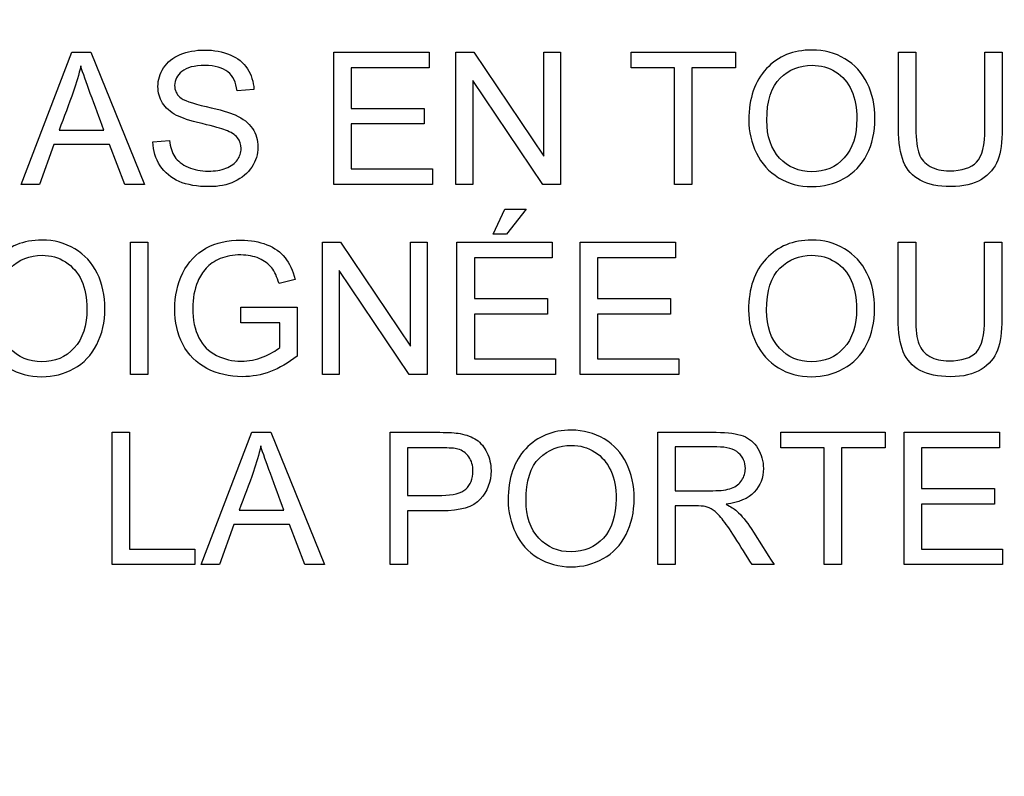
# Model space of a CAD drawing. Header units: inches. Extents: x 2 to 538, y -2 to 358.
# Tile 47 of 121: x 185.393 to 186.113, y 187.053 to 187.607. Entities that reach past the tile are written whole.
import ezdxf
from ezdxf.enums import TextEntityAlignment as Align

# ---------------------------------------------------------------- set-up
doc = ezdxf.new("R2010")
doc.units = ezdxf.units.IN
doc.header["$MEASUREMENT"] = 0
doc.layers.add('Default', color=7, linetype='Continuous')
doc.layers.add('LAB20180', color=7, linetype='Continuous')
doc.styles.add('SEACAD_Times_New_Roman', font='times.ttf')
doc.dimstyles.new('HAMMOND_(STH_-_540x360)', dxfattribs={"dimtxt": 2, "dimasz": 2.5, "dimexe": 1, "dimexo": 1, "dimgap": 0.5, "dimtad": 0, "dimtih": 1, "dimtoh": 1, "dimzin": 0, "dimdsep": 46, "dimtxsty": 'SEACAD_Times_New_Roman', "dimblk1": '_SE_FILLED', "dimblk2": '_SE_FILLED', "dimsah": 1, "dimcen": 1, "dimadec": 0, "dimazin": 0, "dimtfac": 0.8, "dimtofl": 0, "dimtmove": 1, "dimatfit": 3, "dimfxl": 1, "dimtolj": 1, "dimtzin": 0, "dimarcsym": 0})

# ---------------------------------------------------------------- blocks, each defined once
blk = doc.blocks.new('SE')
at = {"layer": 'LAB20180', "color": 7, "linetype": 'Continuous'}
for p, q in [((185.39387, 187.48622), (185.43076, 187.58294)), ((185.43076, 187.58294), (185.44486, 187.58294)), ((185.44486, 187.58294), (185.48408, 187.48622)), ((185.62265, 187.48622), (185.62265, 187.58294)), ((185.62265, 187.58294), (185.69238, 187.58294)), ((185.69238, 187.58294), (185.69238, 187.5716)), ((185.7119, 187.48622), (185.7119, 187.58294)), ((185.7119, 187.58294), (185.72503, 187.58294)), ((185.72503, 187.58294), (185.77616, 187.50689)), ((185.77616, 187.50689), (185.77616, 187.58294)), ((185.77616, 187.58294), (185.78846, 187.58294)), ((185.78846, 187.58294), (185.78846, 187.48622)), ((185.84003, 187.5716), (185.84003, 187.58294)), ((185.84003, 187.58294), (185.91634, 187.58294)), ((185.91634, 187.58294), (185.91634, 187.5716)), ((186.03559, 187.58294), (186.04834, 187.58294)), ((186.09876, 187.58294), (186.11144, 187.58294)), ((185.69238, 187.5716), (185.63533, 187.5716)), ((185.63533, 187.5716), (185.63533, 187.54186)), ((185.87184, 187.5716), (185.84003, 187.5716)), ((185.87184, 187.48622), (185.87184, 187.5716)), ((185.91634, 187.5716), (185.88453, 187.5716)), ((185.88453, 187.5716), (185.88453, 187.48622)), ((185.77532, 187.48622), (185.72419, 187.56227)), ((185.72419, 187.56227), (185.72419, 187.48622)), ((185.56405, 187.5557), (185.55175, 187.5548)), ((185.63533, 187.54186), (185.68871, 187.54186)), ((185.68871, 187.54186), (185.68871, 187.53046)), ((185.42155, 187.52595), (185.45433, 187.52595)), ((185.68871, 187.53046), (185.63533, 187.53046)), ((185.63533, 187.53046), (185.63533, 187.49755)), ((185.4902, 187.51732), (185.50224, 187.51842)), ((185.41769, 187.51552), (185.40732, 187.48622)), ((185.45845, 187.51552), (185.41769, 187.51552)), ((185.46953, 187.48622), (185.45845, 187.51552)), ((185.63533, 187.49755), (185.69464, 187.49755)), ((185.69464, 187.49755), (185.69464, 187.48622)), ((185.40732, 187.48622), (185.39387, 187.48622)), ((185.48408, 187.48622), (185.46953, 187.48622)), ((185.69464, 187.48622), (185.62265, 187.48622)), ((185.72419, 187.48622), (185.7119, 187.48622)), ((185.78846, 187.48622), (185.77532, 187.48622)), ((185.88453, 187.48622), (185.87184, 187.48622)), ((185.739, 187.44984), (185.74763, 187.46826)), ((185.74763, 187.46826), (185.76328, 187.46826)), ((185.76328, 187.46826), (185.74873, 187.44984)), ((185.74873, 187.44984), (185.739, 187.44984)), ((185.4739, 187.34714), (185.4739, 187.44392)), ((185.4739, 187.44392), (185.48659, 187.44392)), ((185.48659, 187.44392), (185.48659, 187.34714)), ((185.61428, 187.34714), (185.61428, 187.44392)), ((185.61428, 187.44392), (185.62741, 187.44392)), ((185.62741, 187.44392), (185.67854, 187.36787)), ((185.67854, 187.36787), (185.67854, 187.44392)), ((185.67854, 187.44392), (185.69084, 187.44392)), ((185.69084, 187.44392), (185.69084, 187.34714)), ((185.7126, 187.34714), (185.7126, 187.44392)), ((185.7126, 187.44392), (185.78234, 187.44392)), ((185.78234, 187.44392), (185.78234, 187.43259)), ((185.80282, 187.34714), (185.80282, 187.44392)), ((185.80282, 187.44392), (185.87255, 187.44392)), ((185.87255, 187.44392), (185.87255, 187.43259)), ((186.0354, 187.44392), (186.04815, 187.44392)), ((186.09857, 187.44392), (186.11125, 187.44392)), ((185.78234, 187.43259), (185.72535, 187.43259)), ((185.72535, 187.43259), (185.72535, 187.40284)), ((185.87255, 187.43259), (185.8155, 187.43259)), ((185.8155, 187.43259), (185.8155, 187.40284)), ((185.59419, 187.41681), (185.58247, 187.41366)), ((185.6777, 187.34714), (185.62651, 187.42325)), ((185.62651, 187.42325), (185.62651, 187.34714)), ((185.72535, 187.40284), (185.77873, 187.40284)), ((185.77873, 187.40284), (185.77873, 187.39144)), ((185.8155, 187.40284), (185.86888, 187.40284)), ((185.86888, 187.40284), (185.86888, 187.39144)), ((185.55452, 187.38507), (185.55452, 187.39646)), ((185.55452, 187.39646), (185.59567, 187.39646)), ((185.59567, 187.39646), (185.59567, 187.36066)), ((185.77873, 187.39144), (185.72535, 187.39144)), ((185.72535, 187.39144), (185.72535, 187.35854)), ((185.86888, 187.39144), (185.8155, 187.39144)), ((185.8155, 187.39144), (185.8155, 187.35854)), ((185.58292, 187.38507), (185.55452, 187.38507)), ((185.58292, 187.36697), (185.58292, 187.38507)), ((185.72535, 187.35854), (185.78466, 187.35854)), ((185.78466, 187.35854), (185.78466, 187.34714)), ((185.8155, 187.35854), (185.87481, 187.35854)), ((185.87481, 187.35854), (185.87481, 187.34714)), ((185.48659, 187.34714), (185.4739, 187.34714)), ((185.62651, 187.34714), (185.61428, 187.34714)), ((185.69084, 187.34714), (185.6777, 187.34714)), ((185.78466, 187.34714), (185.7126, 187.34714)), ((185.87481, 187.34714), (185.80282, 187.34714)), ((185.46038, 187.20812), (185.46038, 187.3049)), ((185.46038, 187.3049), (185.47313, 187.3049)), ((185.47313, 187.3049), (185.47313, 187.21952)), ((185.52555, 187.20812), (185.56244, 187.3049)), ((185.56244, 187.3049), (185.57654, 187.3049)), ((185.57654, 187.3049), (185.61576, 187.20812)), ((185.66367, 187.20812), (185.66367, 187.3049)), ((185.85948, 187.20812), (185.85948, 187.3049)), ((185.94944, 187.29357), (185.94944, 187.3049)), ((185.94944, 187.3049), (186.02574, 187.3049)), ((186.02574, 187.3049), (186.02574, 187.29357)), ((186.03965, 187.20812), (186.03965, 187.3049)), ((186.03965, 187.3049), (186.10938, 187.3049)), ((186.10938, 187.3049), (186.10938, 187.29357)), ((185.87223, 187.29421), (185.87223, 187.26221)), ((185.67642, 187.29357), (185.67642, 187.2588)), ((185.98125, 187.29357), (185.94944, 187.29357)), ((185.98125, 187.20812), (185.98125, 187.29357)), ((186.02574, 187.29357), (185.99393, 187.29357)), ((185.99393, 187.29357), (185.99393, 187.20812)), ((186.10938, 187.29357), (186.05233, 187.29357)), ((186.05233, 187.29357), (186.05233, 187.26376)), ((186.05233, 187.26376), (186.10571, 187.26376)), ((186.10571, 187.26376), (186.10571, 187.25242)), ((185.87223, 187.25107), (185.87223, 187.20812)), ((186.10571, 187.25242), (186.05233, 187.25242)), ((186.05233, 187.25242), (186.05233, 187.21952)), ((185.55323, 187.24791), (185.58601, 187.24791)), ((185.67642, 187.2474), (185.67642, 187.20812)), ((185.54937, 187.23742), (185.539, 187.20812)), ((185.59013, 187.23742), (185.54937, 187.23742)), ((185.60121, 187.20812), (185.59013, 187.23742)), ((185.47313, 187.21952), (185.52078, 187.21952)), ((185.52078, 187.21952), (185.52078, 187.20812)), ((186.05233, 187.21952), (186.11164, 187.21952)), ((186.11164, 187.21952), (186.11164, 187.20812)), ((185.52078, 187.20812), (185.46038, 187.20812)), ((185.539, 187.20812), (185.52555, 187.20812)), ((185.61576, 187.20812), (185.60121, 187.20812)), ((185.67642, 187.20812), (185.66367, 187.20812)), ((185.87223, 187.20812), (185.85948, 187.20812)), ((185.94454, 187.20812), (185.92851, 187.20812)), ((185.99393, 187.20812), (185.98125, 187.20812)), ((186.11164, 187.20812), (186.03965, 187.20812))]:
    blk.add_line(p, q, dxfattribs=at)
for points, knots in [([(185.50224, 187.51842), (185.50282, 187.51352), (185.50417, 187.50953), (185.50623, 187.50644), (185.50832, 187.5033), (185.51157, 187.50077), (185.52033, 187.49691), (185.52529, 187.49594), (185.53566, 187.49594), (185.53991, 187.49665), (185.54738, 187.49961), (185.55021, 187.50161), (185.55201, 187.50419), (185.55378, 187.50672), (185.55472, 187.50947), (185.55472, 187.51546), (185.55381, 187.5181), (185.55021, 187.5226), (185.54731, 187.52447), (185.54325, 187.52602), (185.54066, 187.527), (185.53495, 187.52859), (185.52613, 187.53072), (185.51724, 187.53286), (185.51106, 187.5349), (185.50752, 187.53677), (185.50288, 187.53921), (185.49947, 187.54218), (185.49496, 187.54939), (185.49387, 187.55338), (185.49387, 187.56272), (185.49522, 187.56729), (185.50076, 187.57579), (185.50475, 187.57901), (185.51009, 187.5812), (185.5154, 187.58337), (185.5213, 187.58455), (185.53495, 187.58455), (185.54126, 187.58339), (185.54673, 187.58107), (185.55215, 187.57878), (185.55639, 187.5754), (185.55929, 187.5709), (185.5622, 187.56636), (185.5638, 187.56137), (185.56405, 187.5557)], [0, 0, 0, 0, 0.049734, 0.049734, 0.049734, 0.102625, 0.102625, 0.155515, 0.155515, 0.202805, 0.202805, 0.250096, 0.250096, 0.250096, 0.285885, 0.285885, 0.322453, 0.322453, 0.359021, 0.359021, 0.359021, 0.428383, 0.428383, 0.428383, 0.504928, 0.504928, 0.504928, 0.558431, 0.558431, 0.611934, 0.611934, 0.669259, 0.669259, 0.726583, 0.726583, 0.726583, 0.796348, 0.796348, 0.87302, 0.87302, 0.87302, 0.937083, 0.937083, 0.937083, 1, 1, 1, 1]), ([(185.92613, 187.53329), (185.92613, 187.54932), (185.93044, 187.56182), (185.939, 187.57096), (185.94753, 187.58007), (185.95871, 187.58455), (185.98118, 187.58455), (185.98923, 187.58242), (185.99638, 187.57817), (186.00355, 187.57391), (186.00893, 187.56793), (186.01273, 187.56034), (186.01654, 187.55271), (186.01833, 187.54404), (186.01833, 187.5246), (186.01634, 187.51584), (186.00848, 187.50039), (186.00288, 187.49453), (185.99567, 187.49054), (185.98841, 187.48652), (185.9806, 187.48461), (185.96315, 187.48461), (185.95504, 187.4868), (185.94074, 187.49556), (185.93533, 187.50155), (185.9316, 187.50914), (185.92788, 187.51672), (185.92613, 187.52479), (185.92613, 187.53329)], [0, 0, 0, 0, 0.133435, 0.133435, 0.133435, 0.256543, 0.256543, 0.337059, 0.337059, 0.337059, 0.417323, 0.417323, 0.417323, 0.502276, 0.502276, 0.588361, 0.588361, 0.674447, 0.674447, 0.674447, 0.751393, 0.751393, 0.834851, 0.834851, 0.918308, 0.918308, 0.918308, 1, 1, 1, 1]), ([(186.11144, 187.58294), (186.11144, 187.56433), (186.11144, 187.54572), (186.11144, 187.52711), (186.11144, 187.51732), (186.11035, 187.5096), (186.10816, 187.50393), (186.10595, 187.49821), (186.10204, 187.49356), (186.09058, 187.48635), (186.08305, 187.48461), (186.0647, 187.48461), (186.05736, 187.48616), (186.05156, 187.48925), (186.04579, 187.49233), (186.04171, 187.49691), (186.03926, 187.50283), (186.03684, 187.5087), (186.03559, 187.51681), (186.03559, 187.52711), (186.03559, 187.54572), (186.03559, 187.56433), (186.03559, 187.58294)], [0, 0, 0, 0, 0.229139, 0.229139, 0.229139, 0.325744, 0.325744, 0.325744, 0.415348, 0.415348, 0.504952, 0.504952, 0.592689, 0.592689, 0.592689, 0.669487, 0.669487, 0.669487, 0.770869, 0.770869, 0.770869, 1, 1, 1, 1]), ([(186.11144, 187.58294), (186.11144, 187.56433), (186.11144, 187.54572), (186.11144, 187.52711), (186.11144, 187.51732), (186.11035, 187.5096), (186.10816, 187.50393), (186.10595, 187.49821), (186.10204, 187.49356), (186.09058, 187.48635), (186.08305, 187.48461), (186.0647, 187.48461), (186.05736, 187.48616), (186.05156, 187.48925), (186.04579, 187.49233), (186.04171, 187.49691), (186.03926, 187.50283), (186.03684, 187.5087), (186.03559, 187.51681), (186.03559, 187.52711), (186.03559, 187.54572), (186.03559, 187.56433), (186.03559, 187.58294)], [0, 0, 0, 0, 0.229139, 0.229139, 0.229139, 0.325744, 0.325744, 0.325744, 0.415348, 0.415348, 0.504952, 0.504952, 0.592689, 0.592689, 0.592689, 0.669487, 0.669487, 0.669487, 0.770869, 0.770869, 0.770869, 1, 1, 1, 1]), ([(186.04834, 187.58294), (186.04834, 187.56435), (186.04834, 187.54576), (186.04834, 187.52717), (186.04834, 187.51874), (186.04911, 187.51256), (186.05066, 187.50857), (186.05218, 187.50463), (186.05491, 187.50155), (186.05871, 187.49942), (186.06253, 187.49728), (186.06714, 187.4962), (186.08202, 187.4962), (186.08871, 187.49833), (186.09277, 187.50258), (186.0968, 187.50679), (186.09876, 187.515), (186.09876, 187.52717), (186.09876, 187.54576), (186.09876, 187.56435), (186.09876, 187.58294)], [0, 0, 0, 0, 0.272264, 0.272264, 0.272264, 0.364278, 0.364278, 0.364278, 0.425003, 0.425003, 0.425003, 0.489951, 0.489951, 0.60151, 0.60151, 0.60151, 0.727706, 0.727706, 0.727706, 1, 1, 1, 1]), ([(186.04834, 187.58294), (186.04834, 187.56435), (186.04834, 187.54576), (186.04834, 187.52717), (186.04834, 187.51874), (186.04911, 187.51256), (186.05066, 187.50857), (186.05218, 187.50463), (186.05491, 187.50155), (186.05871, 187.49942), (186.06253, 187.49728), (186.06714, 187.4962), (186.08202, 187.4962), (186.08871, 187.49833), (186.09277, 187.50258), (186.0968, 187.50679), (186.09876, 187.515), (186.09876, 187.52717), (186.09876, 187.54576), (186.09876, 187.56435), (186.09876, 187.58294)], [0, 0, 0, 0, 0.272264, 0.272264, 0.272264, 0.364278, 0.364278, 0.364278, 0.425003, 0.425003, 0.425003, 0.489951, 0.489951, 0.60151, 0.60151, 0.60151, 0.727706, 0.727706, 0.727706, 1, 1, 1, 1]), ([(185.43739, 187.57296), (185.43604, 187.56665), (185.4343, 187.56046), (185.43211, 187.55435), (185.42871, 187.54484), (185.42507, 187.53542), (185.42155, 187.52595)], [0, 0, 0, 0, 0.38985, 0.38985, 0.38985, 1, 1, 1, 1]), ([(185.45433, 187.52595), (185.45102, 187.53488), (185.44772, 187.54381), (185.44441, 187.55274), (185.44139, 187.56092), (185.43907, 187.56761), (185.43739, 187.57296)], [0, 0, 0, 0, 0.571633, 0.571633, 0.571633, 1, 1, 1, 1]), ([(185.55175, 187.5548), (185.55111, 187.56085), (185.54886, 187.56542), (185.54506, 187.56851), (185.5413, 187.57157), (185.53566, 187.57315), (185.52825, 187.57321), (185.52059, 187.57328), (185.51492, 187.57173), (185.51138, 187.5689), (185.50788, 187.5661), (185.5061, 187.56265), (185.5061, 187.55518), (185.50739, 187.55235), (185.50984, 187.5501), (185.51232, 187.54781), (185.51872, 187.54553), (185.52909, 187.54321), (185.53947, 187.54089), (185.5466, 187.53876), (185.55047, 187.53703), (185.55614, 187.53447), (185.56025, 187.53117), (185.56296, 187.52724), (185.56569, 187.52327), (185.56701, 187.51867), (185.56701, 187.50831), (185.56553, 187.50348), (185.56257, 187.49897), (185.5596, 187.49445), (185.55542, 187.49092), (185.54989, 187.48835), (185.54443, 187.48581), (185.53823, 187.48461), (185.52258, 187.48461), (185.51531, 187.48583), (185.50938, 187.48841), (185.50348, 187.49098), (185.49889, 187.49479), (185.49548, 187.49994), (185.49211, 187.50501), (185.49039, 187.51082), (185.4902, 187.51732)], [0, 0, 0, 0, 0.061068, 0.061068, 0.061068, 0.130319, 0.130319, 0.130319, 0.199417, 0.199417, 0.199417, 0.244343, 0.244343, 0.283473, 0.283473, 0.283473, 0.363727, 0.363727, 0.363727, 0.45053, 0.45053, 0.45053, 0.51313, 0.51313, 0.51313, 0.57114, 0.57114, 0.629875, 0.629875, 0.629875, 0.695194, 0.695194, 0.695194, 0.766392, 0.766392, 0.856886, 0.856886, 0.856886, 0.928274, 0.928274, 0.928274, 1, 1, 1, 1]), ([(185.93926, 187.53303), (185.93926, 187.52138), (185.94242, 187.51217), (185.94866, 187.50554), (185.95494, 187.49887), (185.9627, 187.49549), (185.98176, 187.49549), (185.98968, 187.49884), (186.00204, 187.51236), (186.00513, 187.52196), (186.00513, 187.54224), (186.00385, 187.54907), (186.00121, 187.55493), (185.99856, 187.56081), (185.99464, 187.56536), (185.98955, 187.56858), (185.98442, 187.57183), (185.97873, 187.57341), (185.96334, 187.57341), (185.95555, 187.57032), (185.94905, 187.56407), (185.94258, 187.55786), (185.93926, 187.54752), (185.93926, 187.53303)], [0, 0, 0, 0, 0.12936, 0.12936, 0.12936, 0.253622, 0.253622, 0.379574, 0.379574, 0.505526, 0.505526, 0.585143, 0.585143, 0.585143, 0.664256, 0.664256, 0.664256, 0.743199, 0.743199, 0.854836, 0.854836, 0.854836, 1, 1, 1, 1]), ([(185.36283, 187.39427), (185.36283, 187.41024), (185.36714, 187.4228), (185.37571, 187.43188), (185.3843, 187.44099), (185.39541, 187.44553), (185.41788, 187.44553), (185.42593, 187.4434), (185.43308, 187.43909), (185.4402, 187.43479), (185.4457, 187.42892), (185.44944, 187.42132), (185.4532, 187.41367), (185.45504, 187.40503), (185.45504, 187.38558), (185.45304, 187.37682), (185.44519, 187.36137), (185.43958, 187.35551), (185.43237, 187.35152), (185.42511, 187.3475), (185.4173, 187.34559), (185.39985, 187.34559), (185.39174, 187.34772), (185.38459, 187.35216), (185.37747, 187.35659), (185.37204, 187.36253), (185.3647, 187.37772), (185.36283, 187.38577), (185.36283, 187.39427)], [0, 0, 0, 0, 0.133288, 0.133288, 0.133288, 0.256522, 0.256522, 0.33712, 0.33712, 0.33712, 0.417249, 0.417249, 0.417249, 0.502222, 0.502222, 0.588327, 0.588327, 0.674432, 0.674432, 0.674432, 0.75288, 0.75288, 0.837966, 0.837966, 0.837966, 0.918983, 0.918983, 1, 1, 1, 1]), ([(185.59567, 187.36066), (185.58936, 187.35564), (185.58285, 187.35184), (185.57616, 187.34933), (185.56952, 187.34684), (185.56264, 187.34559), (185.54609, 187.34559), (185.53746, 187.34759), (185.52967, 187.35165), (185.52193, 187.35568), (185.51602, 187.36163), (185.50816, 187.37695), (185.50616, 187.38558), (185.50616, 187.40445), (185.5081, 187.41327), (185.51209, 187.42145), (185.51604, 187.42955), (185.52168, 187.43561), (185.52902, 187.43961), (185.53639, 187.44361), (185.54493, 187.44553), (185.56161, 187.44553), (185.56792, 187.44437), (185.57358, 187.44212), (185.57919, 187.43988), (185.58363, 187.43671), (185.59007, 187.42859), (185.59251, 187.42331), (185.59419, 187.41681)], [0, 0, 0, 0, 0.088812, 0.088812, 0.088812, 0.16845, 0.16845, 0.276583, 0.276583, 0.276583, 0.3809, 0.3809, 0.485217, 0.485217, 0.587419, 0.587419, 0.587419, 0.686378, 0.686378, 0.686378, 0.790663, 0.790663, 0.866443, 0.866443, 0.866443, 0.933222, 0.933222, 1, 1, 1, 1]), ([(185.92593, 187.39427), (185.92593, 187.41024), (185.93025, 187.4228), (185.93881, 187.43188), (185.94741, 187.44099), (185.95852, 187.44553), (185.98099, 187.44553), (185.98904, 187.4434), (185.99618, 187.43909), (186.0033, 187.43479), (186.0088, 187.42892), (186.01254, 187.42132), (186.0163, 187.41367), (186.01814, 187.40503), (186.01814, 187.38558), (186.01615, 187.37682), (186.00829, 187.36137), (186.00269, 187.35551), (185.99548, 187.35152), (185.98821, 187.3475), (185.98041, 187.34559), (185.96296, 187.34559), (185.95484, 187.34772), (185.9477, 187.35216), (185.94058, 187.35659), (185.93514, 187.36253), (185.9278, 187.37772), (185.92593, 187.38577), (185.92593, 187.39427)], [0, 0, 0, 0, 0.133288, 0.133288, 0.133288, 0.256522, 0.256522, 0.33712, 0.33712, 0.33712, 0.417249, 0.417249, 0.417249, 0.502222, 0.502222, 0.588327, 0.588327, 0.674432, 0.674432, 0.674432, 0.75288, 0.75288, 0.837966, 0.837966, 0.837966, 0.918983, 0.918983, 1, 1, 1, 1]), ([(186.11125, 187.44392), (186.11125, 187.42529), (186.11125, 187.40666), (186.11125, 187.38803), (186.11125, 187.3783), (186.11016, 187.37058), (186.10797, 187.36491), (186.10576, 187.35919), (186.10185, 187.35454), (186.09039, 187.34733), (186.08285, 187.34559), (186.06457, 187.34559), (186.05716, 187.34714), (186.05137, 187.35023), (186.04562, 187.35329), (186.04158, 187.35789), (186.03907, 187.36382), (186.03659, 187.36966), (186.0354, 187.37779), (186.0354, 187.38803), (186.0354, 187.40666), (186.0354, 187.42529), (186.0354, 187.44392)], [0, 0, 0, 0, 0.229407, 0.229407, 0.229407, 0.325751, 0.325751, 0.325751, 0.415564, 0.415564, 0.505378, 0.505378, 0.592696, 0.592696, 0.592696, 0.669455, 0.669455, 0.669455, 0.770582, 0.770582, 0.770582, 1, 1, 1, 1]), ([(186.11125, 187.44392), (186.11125, 187.42529), (186.11125, 187.40666), (186.11125, 187.38803), (186.11125, 187.3783), (186.11016, 187.37058), (186.10797, 187.36491), (186.10576, 187.35919), (186.10185, 187.35454), (186.09039, 187.34733), (186.08285, 187.34559), (186.06457, 187.34559), (186.05716, 187.34714), (186.05137, 187.35023), (186.04562, 187.35329), (186.04158, 187.35789), (186.03907, 187.36382), (186.03659, 187.36966), (186.0354, 187.37779), (186.0354, 187.38803), (186.0354, 187.40666), (186.0354, 187.42529), (186.0354, 187.44392)], [0, 0, 0, 0, 0.229407, 0.229407, 0.229407, 0.325751, 0.325751, 0.325751, 0.415564, 0.415564, 0.505378, 0.505378, 0.592696, 0.592696, 0.592696, 0.669455, 0.669455, 0.669455, 0.770582, 0.770582, 0.770582, 1, 1, 1, 1]), ([(186.04815, 187.44392), (186.04815, 187.42533), (186.04815, 187.40674), (186.04815, 187.38816), (186.04815, 187.37972), (186.04892, 187.37354), (186.05047, 187.36955), (186.05199, 187.36561), (186.05472, 187.36253), (186.05852, 187.3604), (186.06234, 187.35826), (186.06695, 187.35712), (186.07242, 187.35718), (186.08189, 187.3573), (186.08859, 187.35924), (186.09258, 187.36356), (186.09654, 187.36784), (186.09857, 187.37599), (186.09857, 187.38816), (186.09857, 187.40674), (186.09857, 187.42533), (186.09857, 187.44392)], [0, 0, 0, 0, 0.272273, 0.272273, 0.272273, 0.36429, 0.36429, 0.36429, 0.425017, 0.425017, 0.425017, 0.495533, 0.495533, 0.495533, 0.601582, 0.601582, 0.601582, 0.727755, 0.727755, 0.727755, 1, 1, 1, 1]), ([(186.04815, 187.44392), (186.04815, 187.42533), (186.04815, 187.40674), (186.04815, 187.38816), (186.04815, 187.37972), (186.04892, 187.37354), (186.05047, 187.36955), (186.05199, 187.36561), (186.05472, 187.36253), (186.05852, 187.3604), (186.06234, 187.35826), (186.06695, 187.35712), (186.07242, 187.35718), (186.08189, 187.3573), (186.08859, 187.35924), (186.09258, 187.36356), (186.09654, 187.36784), (186.09857, 187.37599), (186.09857, 187.38816), (186.09857, 187.40674), (186.09857, 187.42533), (186.09857, 187.44392)], [0, 0, 0, 0, 0.272273, 0.272273, 0.272273, 0.36429, 0.36429, 0.36429, 0.425017, 0.425017, 0.425017, 0.495533, 0.495533, 0.495533, 0.601582, 0.601582, 0.601582, 0.727755, 0.727755, 0.727755, 1, 1, 1, 1]), ([(185.37603, 187.39402), (185.37603, 187.38236), (185.37912, 187.37315), (185.38537, 187.36652), (185.39164, 187.35985), (185.39947, 187.35648), (185.41846, 187.35648), (185.42638, 187.35982), (185.43875, 187.37335), (185.4419, 187.38294), (185.4419, 187.40322), (185.44055, 187.41005), (185.43527, 187.42177), (185.43134, 187.42628), (185.42625, 187.42956), (185.4212, 187.43283), (185.41544, 187.43439), (185.40005, 187.43439), (185.39226, 187.4313), (185.38575, 187.42505), (185.37928, 187.41884), (185.37603, 187.4085), (185.37603, 187.39402)], [0, 0, 0, 0, 0.129277, 0.129277, 0.129277, 0.252801, 0.252801, 0.378862, 0.378862, 0.504924, 0.504924, 0.584611, 0.584611, 0.664298, 0.664298, 0.664298, 0.743257, 0.743257, 0.854915, 0.854915, 0.854915, 1, 1, 1, 1]), ([(185.58247, 187.41366), (185.58099, 187.41855), (185.57925, 187.42248), (185.57706, 187.42525), (185.57486, 187.42802), (185.57184, 187.43033), (185.56785, 187.43207), (185.56388, 187.4338), (185.55942, 187.43458), (185.55452, 187.43465), (185.54873, 187.43472), (185.54364, 187.43368), (185.53939, 187.43194), (185.53512, 187.43019), (185.53173, 187.42776), (185.52909, 187.42486), (185.52648, 187.42199), (185.52445, 187.41874), (185.52304, 187.41533), (185.52053, 187.4093), (185.5193, 187.40277), (185.5193, 187.38713), (185.52085, 187.37991), (185.52374, 187.37412), (185.52669, 187.36822), (185.53108, 187.36395), (185.53669, 187.36118), (185.54237, 187.35837), (185.54841, 187.35693), (185.56032, 187.35693), (185.56566, 187.35796), (185.57094, 187.36015), (185.5762, 187.36233), (185.58021, 187.36452), (185.58292, 187.36697)], [0, 0, 0, 0, 0.06852, 0.06852, 0.06852, 0.130209, 0.130209, 0.130209, 0.203012, 0.203012, 0.203012, 0.285454, 0.285454, 0.285454, 0.352616, 0.352616, 0.352616, 0.413059, 0.413059, 0.413059, 0.513316, 0.513316, 0.638638, 0.638638, 0.638638, 0.737944, 0.737944, 0.737944, 0.8387, 0.8387, 0.926226, 0.926226, 0.926226, 1, 1, 1, 1]), ([(185.93907, 187.39402), (185.93907, 187.38236), (185.94222, 187.37315), (185.94847, 187.36652), (185.95475, 187.35985), (185.96251, 187.35648), (185.98157, 187.35648), (185.98949, 187.35982), (186.00185, 187.37335), (186.00494, 187.38294), (186.00494, 187.40322), (186.00365, 187.41005), (186.00101, 187.41591), (185.99836, 187.42179), (185.99445, 187.42628), (185.98936, 187.42956), (185.9843, 187.43283), (185.97854, 187.43439), (185.96315, 187.43439), (185.95536, 187.4313), (185.94886, 187.42505), (185.94238, 187.41884), (185.93907, 187.4085), (185.93907, 187.39402)], [0, 0, 0, 0, 0.129361, 0.129361, 0.129361, 0.253622, 0.253622, 0.379575, 0.379575, 0.505527, 0.505527, 0.585145, 0.585145, 0.585145, 0.66423, 0.66423, 0.66423, 0.743184, 0.743184, 0.854836, 0.854836, 0.854836, 1, 1, 1, 1]), ([(185.66367, 187.3049), (185.67584, 187.3049), (185.68801, 187.3049), (185.70018, 187.3049), (185.70662, 187.3049), (185.71151, 187.30458), (185.71486, 187.30394), (185.7196, 187.30302), (185.72361, 187.30168), (185.72683, 187.29943), (185.73002, 187.2972), (185.73263, 187.29408), (185.73456, 187.29009), (185.73651, 187.28607), (185.73752, 187.28166), (185.73752, 187.26865), (185.73488, 187.26169), (185.72967, 187.25596), (185.72445, 187.25024), (185.71492, 187.2474), (185.70127, 187.2474), (185.69299, 187.2474), (185.6847, 187.2474), (185.67642, 187.2474)], [0, 0, 0, 0, 0.216973, 0.216973, 0.216973, 0.304524, 0.304524, 0.304524, 0.381139, 0.381139, 0.381139, 0.453962, 0.453962, 0.453962, 0.533522, 0.533522, 0.671139, 0.671139, 0.671139, 0.85224, 0.85224, 0.85224, 1, 1, 1, 1]), ([(185.75002, 187.25526), (185.75002, 187.27122), (185.75433, 187.28378), (185.76289, 187.29286), (185.77149, 187.30197), (185.7826, 187.30651), (185.80507, 187.30651), (185.81312, 187.30432), (185.82741, 187.29582), (185.83289, 187.2899), (185.83662, 187.28224), (185.84033, 187.27462), (185.84222, 187.26601), (185.84222, 187.24656), (185.84023, 187.23781), (185.8363, 187.23008), (185.83235, 187.2223), (185.82677, 187.21649), (185.81956, 187.2125), (185.8123, 187.20848), (185.80449, 187.20651), (185.78704, 187.20651), (185.77893, 187.2087), (185.77178, 187.21314), (185.76466, 187.21757), (185.75922, 187.22351), (185.75188, 187.23871), (185.75002, 187.24676), (185.75002, 187.25526)], [0, 0, 0, 0, 0.13328, 0.13328, 0.13328, 0.256376, 0.256376, 0.336885, 0.336885, 0.417393, 0.417393, 0.417393, 0.504968, 0.504968, 0.59371, 0.59371, 0.59371, 0.674347, 0.674347, 0.674347, 0.752841, 0.752841, 0.837976, 0.837976, 0.837976, 0.918988, 0.918988, 1, 1, 1, 1]), ([(185.85948, 187.3049), (185.87375, 187.3049), (185.88803, 187.3049), (185.9023, 187.3049), (185.91093, 187.3049), (185.91743, 187.304), (185.92645, 187.30052), (185.92999, 187.2975), (185.93269, 187.29305), (185.93537, 187.28866), (185.93675, 187.28385), (185.93675, 187.27161), (185.9345, 187.26588), (185.92561, 187.25648), (185.91879, 187.25345), (185.90945, 187.25223)], [0, 0, 0, 0, 0.318535, 0.318535, 0.318535, 0.446282, 0.446282, 0.574029, 0.574029, 0.574029, 0.693071, 0.693071, 0.846536, 0.846536, 1, 1, 1, 1]), ([(185.56908, 187.29492), (185.56772, 187.28861), (185.56598, 187.28243), (185.5638, 187.27625), (185.56043, 187.26675), (185.55675, 187.25736), (185.55323, 187.24791)], [0, 0, 0, 0, 0.391075, 0.391075, 0.391075, 1, 1, 1, 1]), ([(185.58601, 187.24791), (185.5827, 187.25684), (185.5794, 187.26577), (185.57609, 187.2747), (185.57309, 187.28282), (185.57075, 187.28958), (185.56908, 187.29492)], [0, 0, 0, 0, 0.571633, 0.571633, 0.571633, 1, 1, 1, 1]), ([(185.76315, 187.25493), (185.76315, 187.24334), (185.76631, 187.23414), (185.7788, 187.22074), (185.78659, 187.21746), (185.80565, 187.21746), (185.81357, 187.22081), (185.82593, 187.23433), (185.82902, 187.24392), (185.82902, 187.26414), (185.82774, 187.27103), (185.8251, 187.27689), (185.82244, 187.28277), (185.81853, 187.28726), (185.81344, 187.29048), (185.80832, 187.29372), (185.80262, 187.29537), (185.78723, 187.29537), (185.77944, 187.29222), (185.77294, 187.28603), (185.7664, 187.27982), (185.76315, 187.26949), (185.76315, 187.25493)], [0, 0, 0, 0, 0.125467, 0.125467, 0.250934, 0.250934, 0.378107, 0.378107, 0.505281, 0.505281, 0.585012, 0.585012, 0.585012, 0.663912, 0.663912, 0.663912, 0.742863, 0.742863, 0.85451, 0.85451, 0.85451, 1, 1, 1, 1]), ([(185.87223, 187.26221), (185.8814, 187.26221), (185.89056, 187.26221), (185.89973, 187.26221), (185.90559, 187.26221), (185.91016, 187.26279), (185.91344, 187.26401), (185.9167, 187.26523), (185.91924, 187.26717), (185.92271, 187.27245), (185.92355, 187.27535), (185.92355, 187.28307), (185.92188, 187.28681), (185.91859, 187.28977), (185.91527, 187.29276), (185.90996, 187.29421), (185.90282, 187.29421), (185.89262, 187.29421), (185.88243, 187.29421), (185.87223, 187.29421)], [0, 0, 0, 0, 0.228539, 0.228539, 0.228539, 0.344084, 0.344084, 0.344084, 0.420184, 0.420184, 0.496283, 0.496283, 0.606551, 0.606551, 0.606551, 0.745727, 0.745727, 0.745727, 1, 1, 1, 1]), ([(185.67642, 187.2588), (185.68477, 187.2588), (185.69311, 187.2588), (185.70146, 187.2588), (185.70977, 187.2588), (185.71563, 187.26034), (185.72258, 187.26652), (185.72432, 187.2709), (185.72432, 187.28056), (185.72329, 187.28404), (185.7213, 187.28694), (185.71928, 187.28986), (185.71653, 187.29177), (185.71318, 187.29267), (185.711, 187.29326), (185.707, 187.2935), (185.70121, 187.29357), (185.69294, 187.29366), (185.68468, 187.29357), (185.67642, 187.29357)], [0, 0, 0, 0, 0.215554, 0.215554, 0.215554, 0.35512, 0.35512, 0.494685, 0.494685, 0.59575, 0.59575, 0.59575, 0.683105, 0.683105, 0.683105, 0.786661, 0.786661, 0.786661, 1, 1, 1, 1]), ([(185.92851, 187.20812), (185.92426, 187.21484), (185.92001, 187.22156), (185.91576, 187.22828), (185.91207, 187.2341), (185.90893, 187.23851), (185.90649, 187.2416), (185.90406, 187.24466), (185.90191, 187.24682), (185.89998, 187.24804), (185.8981, 187.24924), (185.89618, 187.2501), (185.89419, 187.25062), (185.89274, 187.25099), (185.89032, 187.25107), (185.88704, 187.25107), (185.8821, 187.25107), (185.87717, 187.25107), (185.87223, 187.25107)], [0, 0, 0, 0, 0.307176, 0.307176, 0.307176, 0.516403, 0.516403, 0.516403, 0.634791, 0.634791, 0.634791, 0.716811, 0.716811, 0.716811, 0.809183, 0.809183, 0.809183, 1, 1, 1, 1]), ([(185.90945, 187.25223), (185.91286, 187.25055), (185.91544, 187.24895), (185.91718, 187.2474), (185.92099, 187.24401), (185.92445, 187.23961), (185.9278, 187.23446), (185.93347, 187.22574), (185.93896, 187.2169), (185.94454, 187.20812)], [0, 0, 0, 0, 0.159921, 0.159921, 0.159921, 0.453842, 0.453842, 0.453842, 1, 1, 1, 1])]:
    blk.add_open_spline(points, degree=3, knots=knots, dxfattribs=at)
blk = doc.blocks.new('DMBLK4830')
at = {"layer": 'Default', "linetype": 'Continuous'}
for points in [[(198.3881, 199.46082), (197.97143, 201.96082), (197.55476, 199.46082)], [(198.3881, 184.49101), (197.55476, 184.49101), (197.97143, 181.99101)]]:
    blk.add_hatch(color=7, dxfattribs=at).paths.add_polyline_path(points)
at = {"layer": 'Default', "color": 7, "linetype": 'Continuous'}
for p, q in [((191.60539, 201.96082), (198.97143, 201.96082)), ((197.97143, 201.96082), (197.97143, 193.67591)), ((197.97143, 190.97591), (197.97143, 181.99101)), ((186.84739, 181.99101), (198.97143, 181.99101))]:
    blk.add_line(p, q, dxfattribs=at)
at = {"layer": 'Default', "color": 7, "linetype": 'Continuous', "style": 'SEACAD_Times_New_Roman'}
blk.add_text('19.97', height=2, dxfattribs=at).set_placement((194.55911, 192.97591), align=Align.TOP_LEFT)
blk = doc.blocks.new('_SE_FILLED')
at = {"color": 0}
blk.add_line((0, 0), (-1, 0), dxfattribs=at)
blk.add_solid([(0, 0), (-1, -0.1665), (-1, 0.1665), (0, 0)], dxfattribs=at)

msp = doc.modelspace()

# ---------------------------------------------------------------- block references
at = {"layer": 'Default'}
msp.add_blockref('SE', (0, 0), dxfattribs=at)

# ---------------------------------------------------------------- dimensions: what is measured, and where the dimension line sits
at = {"layer": 'Default', "color": 7, "linetype": 'Continuous'}
dim = msp.add_linear_dim(base=(197.97143, 181.99101), p1=(190.60539, 201.96082), p2=(185.84739, 181.99101), angle=90, text='\\A1;<>', dimstyle='HAMMOND_(STH_-_540x360)', override={"dimtmove": 0}, dxfattribs=at)
dim.commit()
dim.dimension.update_dxf_attribs({"geometry": 'DMBLK4830', "text_midpoint": (197.97143, 191.97591), "dimtype": 160})

doc.saveas('drawing.dxf')
